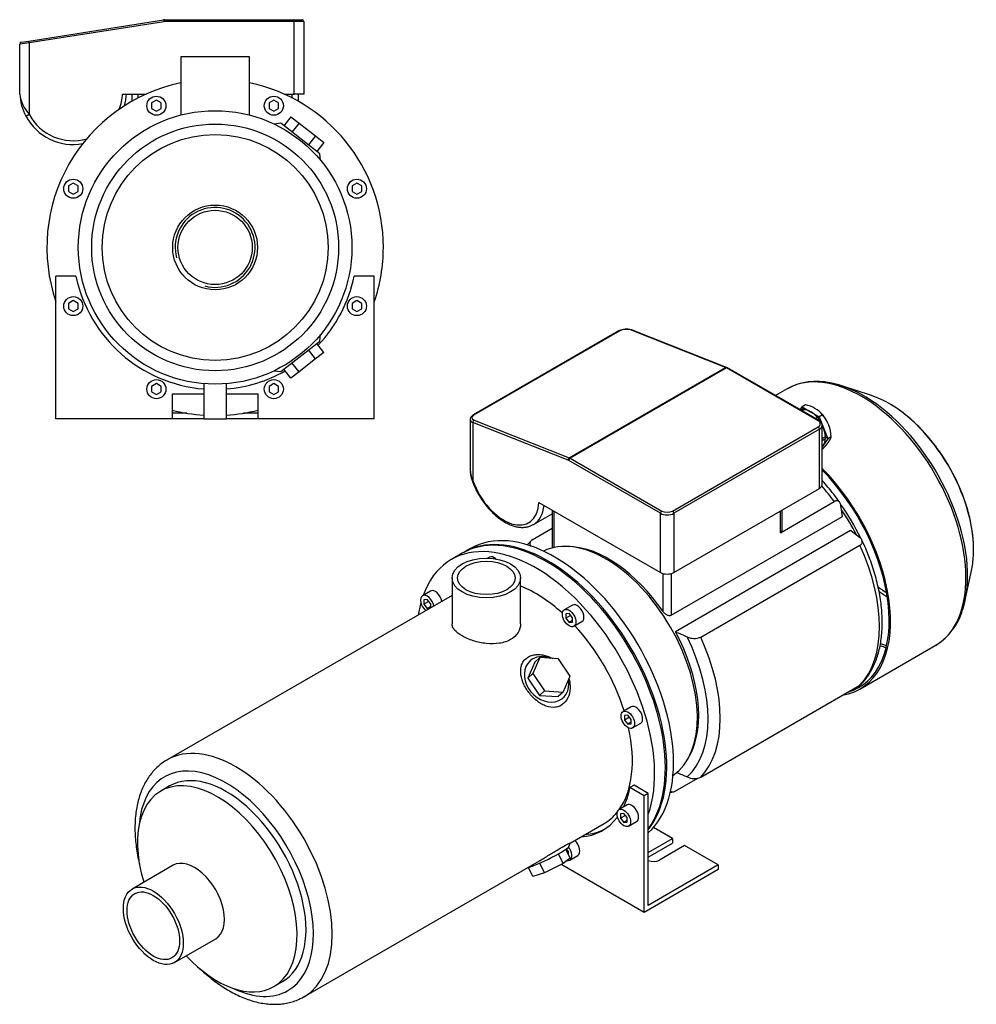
# Model space of a CAD drawing. Header units: millimetres. Extents: x 86 to 1185, y 29 to 821.
# Tile 2 of 2: x 683 to 1185, y 29 to 546. Entities that reach past the tile are written whole.
import ezdxf

# ---------------------------------------------------------------- set-up
doc = ezdxf.new("R2010")
doc.units = ezdxf.units.MM
for name, color, linetype in [('1', 7, 'Continuous'), ('BASETTA_MEC_80_M', 7, 'Continuous'), ('CARCASSA_MEC_80-', 7, 'Continuous'), ('COPRIVENTOLA_MEC', 7, 'Continuous'), ('CORPO_MH_3-5_[9]', 7, 'Continuous'), ('FLANGIA_MOTORE_T', 7, 'Continuous'), ('STAFFA_3-5-9_INT', 7, 'Continuous')]:
    doc.layers.add(name, color=color, linetype=linetype)

# ---------------------------------------------------------------- blocks, each defined once
blk = doc.blocks.new('SE')
at = {"layer": '1', "color": 7, "linetype": 'Continuous'}
for p, q in [((1092.73, 341.08), (1093.79, 342.59)), ((1094.14, 341.47), (1093.1, 340.87)), ((1094.7, 341.05), (1093.74, 340.5)), ((1095.56, 343.61), (1093.79, 342.59)), ((1093.79, 342.59), (1098.28, 339.99)), ((1098.28, 339.99), (1102.77, 337.4)), ((1101.92, 336.98), (1100.88, 336.38)), ((1102.47, 336.16), (1101.87, 335.81)), ((1104.54, 338.42), (1102.77, 337.4)), ((1102.77, 337.4), (1105.02, 331.61)), ((1104.15, 338.91), (1103.82, 339.27)), ((1105.02, 331.61), (1107.26, 325.83)), ((1108.1, 332.01), (1108.06, 332.14)), ((1106.05, 326.93), (1104.34, 325.95)), ((1104.34, 324.95), (1106.31, 326.09)), ((1107.26, 325.83), (1105.02, 322.63)), ((1109.03, 326.85), (1107.26, 325.83)), ((1105.02, 322.63), (1104.34, 321.67)), ((1104.54, 320.46), (1104.34, 320.34))]:
    blk.add_line(p, q, dxfattribs=at)
for centre, radius, start, end in [((1092.91, 328.64), 15.2, 40.0478, 79.9522), ((1089.86, 326.07), 19.18, 2.3229, 40.0891)]:
    blk.add_arc(centre, radius, start, end, dxfattribs=at)
for centre, major_axis, start_param, end_param in [((1094.39, 341.04), (0.25, -0.433), 1.286268, 3.141593), ((1098.28, 331.01), (-5.5, 9.53), 5.497787, 5.975927), ((1098.28, 331.01), (-5.5, 9.53), 5.019647, 5.497787), ((1102.17, 336.54), (0.25, -0.433), 0.23907, 3.141593), ((1098.28, 331.01), (5.5, -9.53), 1.636717, 1.787137), ((1101.11, 332.64), (5.36, -9.29), 1.19776, 1.943833), ((1098.28, 331.01), (5.5, -9.53), 1.308997, 1.446516), ((1098.28, 331.01), (5.5, -9.53), 0.830857, 1.308997), ((1098.28, 331.01), (5.5, -9.53), 0.261799, 0.718853), ((1106.06, 326.52), (-0.25, 0.433), 3.141593, 5.520516), ((1098.28, 331.01), (-5.5, 9.53), 3.249564, 3.403392)]:
    blk.add_ellipse(centre, major_axis=major_axis, ratio=0.57735, start_param=start_param, end_param=end_param, dxfattribs=at)
blk.add_open_spline([(1104.54, 320.46), (1105.56, 321.54), (1106.3, 322.41), (1107.14, 323.38), (1107.7, 324.18), (1108.26, 324.98), (1108.59, 325.66), (1108.89, 326.28), (1109.03, 326.85)], degree=2, knots=[0, 0, 0, 0.25, 0.25, 0.5, 0.5, 0.75, 0.75, 1, 1, 1], dxfattribs=at)
at = {"layer": 'BASETTA_MEC_80_M', "color": 7, "linetype": 'Continuous'}
for p, q in [((997.72, 382.42), (921.36, 338.32)), ((998.11, 382.42), (921.75, 338.33)), ((1053.64, 363.26), (1003.77, 382.94)), ((1054.12, 363.32), (1004.25, 383)), ((971.62, 315.91), (1053.64, 363.26)), ((1054.2, 362.99), (972.17, 315.64)), ((1054.7, 363.04), (1054.12, 363.32)), ((1102.17, 335.3), (1054.2, 362.99)), ((1102.67, 335.35), (1054.7, 363.04)), ((919.69, 335.98), (919.69, 310.25)), ((921.15, 334.3), (921.15, 303.76)), ((971.02, 314.63), (921.15, 334.3)), ((921.75, 335.58), (971.62, 315.91)), ((1025.8, 287.94), (1102.17, 332.03)), ((1102.88, 330.81), (1026.51, 286.72)), ((1102.88, 299.78), (1102.88, 330.81)), ((1104.34, 301.82), (1104.34, 332.85)), ((972.17, 315.64), (1020.14, 287.94)), ((1019.44, 286.72), (971.47, 314.41)), ((1026.51, 255.69), (1102.88, 299.78)), ((955.77, 292.45), (1019.44, 255.69)), ((952.83, 280.84), (962.7, 286.54)), ((1019.44, 255.69), (1019.44, 286.72)), ((1026.51, 286.72), (1026.51, 255.69))]:
    blk.add_line(p, q, dxfattribs=at)
for centre, radius, start, end in [((1001.67, 375.07), 8.34, 71.9736, 118.2135), ((936.05, 310.62), 16.41, 181.321, 204.7248), ((937.86, 309.83), 18.17, 178.9724, 199.0624)]:
    blk.add_arc(centre, radius, start, end, dxfattribs=at)
for centre, major_axis, ratio, start_param, end_param in [((998.22, 381.55), (0.5, -0.866), 0.57735, 2.513274, 3.141593), ((1000.94, 381.3), (3.99, 0.48), 0.480663, 0.728114, 2.29891), ((1003.88, 382.07), (-0.367, -0.93), 0.66056, 3.141593, 3.835102), ((1053.76, 362.39), (-0.367, -0.93), 0.66056, 3.140902, 3.835102), ((1054.2, 358.91), (-2.5, 4.33), 0.57735, -0.785398, -0.628319), ((1054.2, 362.18), (-0.5, -0.866), 0.57735, 3.141593, 3.926991), ((924.69, 336.34), (4.99, 0.49), 0.500612, -3.226141, -3.19054), ((924.69, 336.34), (4.99, 0.49), 0.500612, 3.092645, 3.878043), ((924.57, 337.21), (3.99, 0.48), 0.480663, 2.29891, 3.869706), ((921.86, 337.46), (0.5, -0.866), 0.57735, 2.513274, 3.14141), ((921.86, 334.71), (-0.367, -0.93), 0.66056, 3.835102, 5.405899), ((1102.17, 334.48), (-0.5, -0.866), 0.57735, 3.141392, 3.926991), ((1099.34, 333.67), (-4, 0), 0.57735, 2.356194, 3.926991), ((1102.17, 331.22), (-0.5, 0.866), 0.57735, 3.926991, 5.497787), ((1099.34, 332.85), (-5, 0), 0.57735, 2.356194, 3.138997), ((971.73, 315.04), (0.367, 0.93), 0.66056, 0.69351, 2.264306), ((972.17, 314.82), (0.5, 0.866), 0.57735, 0.785398, 2.356194), ((972.17, 311.56), (-2.5, 4.33), 0.57735, -0.785398, -0.628319), ((971.47, 311.15), (-2, 3.46), 0.57735, -0.785398, -0.628319), ((922.56, 304.58), (1.88, 0.68), 0.241502, 3.141197, 3.77881), ((937.41, 304.27), (-13, 22.52), 0.57735, 1.270526, 3.869266), ((1099.34, 301.82), (-5, 0), 0.57735, 2.356194, 3.141593), ((938.83, 305.09), (-14, 24.25), 0.57735, 3.140723, 3.801663), ((1020.14, 287.13), (0.5, 0.866), 0.57735, 0.785398, 2.356194), ((1022.97, 288.76), (5, 0), 0.57735, 3.926991, 5.497787), ((1022.97, 289.57), (-4, 0), 0.57735, 0.785398, 2.356194), ((1025.8, 287.13), (-0.5, 0.866), 0.57735, 3.926991, 5.497787), ((1022.97, 257.73), (5, 0), 0.57735, 3.926991, 5.497787)]:
    blk.add_ellipse(centre, major_axis=major_axis, ratio=ratio, start_param=start_param, end_param=end_param, dxfattribs=at)
for points, knots in [([(921.36, 338.32), (921.18, 338.22), (920.73, 337.93), (920.15, 337.37), (919.76, 336.69), (919.73, 336.29), (919.72, 336.11)], [0, 0, 0, 0, 0.182333, 0.541006, 0.825774, 1, 1, 1, 1]), ([(1104.33, 332.84), (1104.33, 332.86), (1104.38, 333.15), (1104.2, 333.76), (1103.77, 334.49), (1103.2, 335.02), (1102.82, 335.26), (1102.67, 335.35)], [0, 0, 0, 0, 0.020033, 0.300307, 0.574969, 0.86158, 1, 1, 1, 1]), ([(920.68, 303.9), (920.88, 303.37), (921.36, 302.09), (922.38, 299.77), (923.73, 297.17), (925.25, 294.63), (926.92, 292.21), (928.72, 289.93), (930.63, 287.82), (932.63, 285.89), (934.71, 284.17), (936.84, 282.68), (939.01, 281.44), (941.18, 280.47), (943.35, 279.78), (945.47, 279.39), (947.53, 279.31), (949.48, 279.53), (951.29, 280.04), (952.26, 280.55), (952.81, 280.84)], [0, 0, 0, 0, 0.030441, 0.087918, 0.145376, 0.202824, 0.260288, 0.317789, 0.375358, 0.433021, 0.490805, 0.548728, 0.606792, 0.664963, 0.723111, 0.781012, 0.838364, 0.894859, 0.950341, 1, 1, 1, 1])]:
    blk.add_open_spline(points, degree=3, knots=knots, dxfattribs=at)
at = {"layer": 'CARCASSA_MEC_80-', "color": 7, "linetype": 'Continuous'}
for p, q in [((1082.37, 276.54), (1110.68, 292.89)), ((1114.9, 285.05), (1114.17, 290.75)), ((962.7, 288.45), (962.7, 268.59)), ((963.58, 287.94), (963.58, 268.8)), ((1025.09, 233.2), (1114.9, 285.05)), ((1082.37, 276.54), (1082.37, 287.94)), ((1083.25, 278.26), (1083.25, 288.45)), ((952.25, 272.81), (962.7, 278.85)), ((1119.24, 277.68), (1027.31, 224.61)), ((1123.93, 274.12), (1119.24, 277.68)), ((1040.61, 221.8), (1124.11, 270)), ((1020.85, 235.17), (1020.85, 255.12)), ((1025.09, 255.12), (1025.09, 233.2)), ((1040.61, 148.31), (1124.11, 196.52)), ((1027.19, 140.93), (1039.05, 147.77))]:
    blk.add_line(p, q, dxfattribs=at)
for centre, radius, start, end in [((1478.41, 1241.11), 1112.1, 246.06954, 246.41619), ((1037.15, 229.73), 8.65, 244.8351, 293.5594), ((1478.41, 1167.63), 1112.1, 246.10766, 246.41619), ((1037.15, 156.21), 8.62, 244.7509, 293.6436)]:
    blk.add_arc(centre, radius, start, end, dxfattribs=at)
for centre, major_axis, start_param, end_param in [((1079.92, 258.77), (-38.5, 66.68), 4.897433, 5.036342), ((1087.67, 263.24), (-32.5, 56.29), 4.566885, 4.88838), ((1085.55, 262.02), (-33.5, 58.02), 4.6109, 4.839739), ((992.21, 208.13), (-33.5, 58.02), 4.848677, 5.941491), ((1079.92, 258.77), (38.5, -66.68), 0.161239, 1.409558), ((992.21, 208.13), (33.5, -58.02), 0.341695, 1.521821), ((992.95, 208.55), (36.43, -63.11), 0.11977, 1.451026), ((996.43, 210.56), (38.5, -66.68), 0.161239, 1.409558)]:
    blk.add_ellipse(centre, major_axis=major_axis, ratio=0.57735, start_param=start_param, end_param=end_param, dxfattribs=at)
for points, knots in [([(1113.56, 292.45), (1113.45, 292.61), (1112.48, 293.99), (1110.36, 296.79), (1107.41, 300.43), (1105.36, 302.76), (1104.34, 303.87)], [0, 0, 0, 0, 0.0056003, 0.0585199, 0.1114709, 0.1623171, 0.1623171, 0.1623171, 0.1623171]), ([(1114.17, 290.75), (1114.1, 291.24), (1113.98, 291.67), (1113.71, 292.23), (1113.61, 292.41), (1113.36, 292.71), (1113.23, 292.85), (1112.93, 293.06), (1112.76, 293.15), (1112.4, 293.26), (1112.21, 293.29), (1111.9, 293.29), (1111.8, 293.28), (1111.58, 293.25), (1111.47, 293.22), (1111.14, 293.12), (1110.91, 293.02), (1110.68, 292.89)], [0, 0, 0, 0, 0.25, 0.25, 0.375, 0.375, 0.5, 0.5, 0.625, 0.625, 0.75, 0.75, 0.8125, 0.8125, 0.875, 0.875, 1, 1, 1, 1]), ([(1083.25, 278.25), (1083.25, 278.1), (1083.24, 277.96), (1083.18, 277.64), (1083.13, 277.47), (1082.98, 277.15), (1082.89, 277), (1082.66, 276.74), (1082.52, 276.63), (1082.37, 276.54)], [0.5278319, 0.5278319, 0.5278319, 0.5278319, 0.625, 0.625, 0.75, 0.75, 0.875, 0.875, 1, 1, 1, 1]), ([(1124.11, 270), (1124.34, 270.14), (1124.54, 270.28), (1124.87, 270.6), (1125.01, 270.78), (1125.22, 271.13), (1125.28, 271.31), (1125.36, 271.69), (1125.37, 271.87), (1125.32, 272.25), (1125.27, 272.43), (1125.12, 272.8), (1125.02, 272.98), (1124.78, 273.32), (1124.63, 273.49), (1124.31, 273.82), (1124.13, 273.97), (1123.93, 274.12)], [0, 0, 0, 0, 0.125, 0.125, 0.25, 0.25, 0.375, 0.375, 0.5, 0.5, 0.625, 0.625, 0.75, 0.75, 0.875, 0.875, 1, 1, 1, 1]), ([(951.6, 272.29), (950.99, 271.66), (950.37, 271.01), (949.75, 270.27), (949.63, 270.13)], [0, 0, 0, 0, 0.0376467, 0.04613695, 0.04613695, 0.04613695, 0.04613695]), ([(952.25, 272.81), (952.01, 272.68), (951.82, 272.53), (951.48, 272.21), (951.34, 272.04), (951.14, 271.69), (951.07, 271.5), (950.99, 271.13), (950.99, 270.94), (951.03, 270.57), (951.08, 270.38), (951.23, 270.02), (951.33, 269.84), (951.52, 269.57), (951.6, 269.47), (951.68, 269.38)], [0, 0, 0, 0, 0.125, 0.125, 0.25, 0.25, 0.375, 0.375, 0.5, 0.5, 0.625, 0.625, 0.75, 0.75, 0.8200427, 0.8200427, 0.8200427, 0.8200427]), ([(1124.74, 197.03), (1125.35, 197.66), (1126.53, 198.89), (1128.32, 201.27), (1130.02, 203.98), (1131.52, 206.95), (1132.81, 210.12), (1133.88, 213.5), (1134.72, 217.07), (1135.34, 220.81), (1135.72, 224.71), (1135.87, 228.74), (1135.79, 232.9), (1135.48, 237.15), (1134.94, 241.49), (1134.18, 245.89), (1133.19, 250.34), (1132, 254.82), (1130.59, 259.31), (1128.98, 263.81), (1127.19, 268.23), (1125.83, 271.32), (1125.14, 272.72), (1125.13, 272.75)], [0, 0, 0, 0, 0.037717, 0.086315, 0.135323, 0.184787, 0.234701, 0.28502, 0.33567, 0.386568, 0.437632, 0.488791, 0.539991, 0.591186, 0.64235, 0.693473, 0.744548, 0.795576, 0.846559, 0.897503, 0.948413, 0.999297, 1, 1, 1, 1]), ([(1025.09, 233.2), (1024.93, 233.11), (1024.76, 233.05), (1024.38, 232.98), (1024.19, 232.97), (1023.79, 233.02), (1023.58, 233.06), (1023.19, 233.2), (1022.99, 233.28), (1022.61, 233.49), (1022.42, 233.6), (1022.07, 233.86), (1021.9, 234), (1021.57, 234.31), (1021.41, 234.47), (1021.12, 234.81), (1020.98, 234.99), (1020.85, 235.17)], [0, 0, 0, 0, 0.125, 0.125, 0.25, 0.25, 0.375, 0.375, 0.5, 0.5, 0.625, 0.625, 0.75, 0.75, 0.875, 0.875, 1, 1, 1, 1]), ([(1124.78, 197.03), (1124.76, 197.01), (1124.73, 196.99), (1124.54, 196.8), (1124.34, 196.65), (1124.11, 196.52)], [0.8569073, 0.8569073, 0.8569073, 0.8569073, 0.875, 0.875, 1, 1, 1, 1]), ([(1024.75, 140.89), (1024.76, 140.88), (1024.78, 140.87), (1024.94, 140.75), (1025.11, 140.66), (1025.47, 140.55), (1025.66, 140.52), (1025.97, 140.52), (1026.07, 140.53), (1026.29, 140.57), (1026.4, 140.59), (1026.73, 140.69), (1026.96, 140.79), (1027.19, 140.93)], [0.4889139, 0.4889139, 0.4889139, 0.4889139, 0.5, 0.5, 0.625, 0.625, 0.75, 0.75, 0.8125, 0.8125, 0.875, 0.875, 1, 1, 1, 1])]:
    blk.add_open_spline(points, degree=3, knots=knots, dxfattribs=at)
blk.add_open_spline([(1024.61, 140.27), (1025.15, 140.36), (1025.7, 140.47), (1026.31, 140.6)], degree=3, dxfattribs=at)
at = {"layer": 'COPRIVENTOLA_MEC', "color": 7, "linetype": 'Continuous'}
for p, q in [((1085.91, 352), (1079.87, 348.51)), ((1130.22, 348.47), (1114.6, 353.6)), ((1179.39, 241.39), (1182.75, 257.48)), ((1124.07, 194.48), (1163.66, 217.33))]:
    blk.add_line(p, q, dxfattribs=at)
for centre, radius, start, end in [((1101.37, 323.96), 32, 77.4443, 117.859), ((1146.66, 245.2), 32.62, 302.4405, 343.6964)]:
    blk.add_arc(centre, radius, start, end, dxfattribs=at)
for centre, major_axis, start_param, end_param in [((1124.78, 284.67), (38.87, -67.33), 0.012408, 3.129877), ((1124.78, 284.67), (38.87, -67.33), 3.129877, 3.141593), ((1126.07, 285.41), (-38.57, 66.8), 5.473371, 5.825312), ((1126.07, 285.41), (-38.57, 66.8), 3.911201, 5.473371), ((1139.52, 293.18), (31.27, -54.16), -3.945974, -3.715101), ((1139.52, 293.18), (31.27, -54.16), 0.742709, 2.337212), ((1085.2, 261.81), (-38.88, 67.33), 2.929099, 5.142157), ((1085.2, 261.81), (-38.38, 66.47), 3.001796, 5.137313), ((1139.52, 293.18), (31.27, -54.16), 0.573508, 0.742709), ((1139.65, 293.25), (30.08, -52.1), -0.927268, -0.820805), ((1126.07, 285.41), (-38.57, 66.8), 3.616963, 3.911201), ((1139.09, 292.93), (-30.87, 53.47), -4.040585, -3.94069), ((1124.78, 284.67), (-38.38, 66.47), -3.742131, -3.683493), ((1125.64, 285.17), (38.17, -66.11), -0.612955, -0.552378), ((1124.78, 284.67), (38.87, -67.33), 0, 0.012408)]:
    blk.add_ellipse(centre, major_axis=major_axis, ratio=0.57735, start_param=start_param, end_param=end_param, dxfattribs=at)
blk.add_open_spline([(1183.7, 265.72), (1183.74, 266.55), (1183.81, 268.38), (1183.68, 271.76), (1183.34, 275.59), (1182.76, 279.54), (1181.97, 283.54), (1180.96, 287.58), (1179.74, 291.64), (1178.32, 295.7), (1176.71, 299.75), (1174.9, 303.76), (1172.92, 307.71), (1170.77, 311.59), (1168.47, 315.38), (1166.01, 319.05), (1163.42, 322.6), (1160.71, 326), (1157.89, 329.23), (1154.97, 332.29), (1151.96, 335.15), (1148.88, 337.81), (1145.77, 340.23), (1142.93, 342.22), (1141.31, 343.18), (1140.58, 343.62)], degree=3, knots=[0, 0, 0, 0, 0.028258, 0.07332, 0.118371, 0.163397, 0.208391, 0.25335, 0.298278, 0.343176, 0.38805, 0.432905, 0.477748, 0.522584, 0.567419, 0.612259, 0.657109, 0.701976, 0.746866, 0.791785, 0.83674, 0.881735, 0.926774, 0.971859, 1, 1, 1, 1], dxfattribs=at)
at = {"layer": 'CORPO_MH_3-5_[9]', "color": 7, "linetype": 'Continuous'}
for p, q in [((915.56, 265.78), (909.91, 262.51)), ((929.75, 263.72), (928.81, 263.18)), ((910.15, 252.79), (910.15, 228.8)), ((946.15, 228.8), (946.15, 252.79)), ((910.15, 243.6), (760.75, 157.34)), ((898.94, 245.93), (894.7, 243.48)), ((897.2, 241.51), (895.43, 241.35)), ((895.43, 241.35), (895.43, 238.99)), ((898.02, 240.49), (895.43, 238.99)), ((895.43, 238.99), (897.2, 236.79)), ((898.97, 239.31), (897.2, 241.51)), ((898.97, 237.81), (897.2, 236.79)), ((898.97, 237.14), (898.97, 239.31)), ((973.31, 238.56), (969.07, 236.11)), ((897.2, 236.79), (898.57, 236.92)), ((971.57, 234.14), (969.8, 233.98)), ((969.8, 233.98), (969.8, 231.62)), ((972.39, 233.12), (969.8, 231.62)), ((973.34, 231.94), (971.57, 234.14)), ((969.8, 231.62), (971.57, 229.43)), ((973.34, 230.45), (971.57, 229.43)), ((971.57, 229.43), (973.34, 229.58)), ((973.34, 229.58), (973.34, 231.94)), ((974.07, 227.45), (978.31, 229.9)), ((953.67, 208.65), (950.01, 200.25)), ((956.28, 211), (952.62, 202.6)), ((956.28, 211), (953.67, 208.65)), ((966.06, 210.36), (956.28, 211)), ((972.17, 201.32), (966.06, 210.36)), ((952.62, 202.6), (950.01, 200.25)), ((952.62, 202.6), (958.73, 193.56)), ((950.01, 200.25), (956.12, 191.21)), ((968.51, 192.92), (972.17, 201.32)), ((958.73, 193.56), (956.12, 191.21)), ((956.12, 191.21), (965.9, 190.56)), ((958.73, 193.56), (968.51, 192.92)), ((968.51, 192.92), (965.9, 190.56)), ((1004.12, 185.2), (999.88, 182.75)), ((1002.38, 180.78), (1000.61, 180.62)), ((1000.61, 180.62), (1000.61, 178.27)), ((1003.2, 179.76), (1000.61, 178.27)), ((1000.61, 178.27), (1002.38, 176.07)), ((1004.14, 178.58), (1002.38, 180.78)), ((1004.14, 177.09), (1002.38, 176.07)), ((1002.38, 176.07), (1004.14, 176.23)), ((1004.14, 176.23), (1004.14, 178.58)), ((1004.88, 174.09), (1009.12, 176.54)), ((762.05, 143.66), (757.42, 140.98)), ((972.08, 113.65), (989.91, 123.95)), ((972.17, 105.82), (969.91, 110.46)), ((971.47, 111.86), (972.1, 113.65)), ((832.5, 33.07), (956.12, 104.44)), ((968.51, 102.93), (966, 108.08)), ((972.17, 105.82), (968.51, 102.93)), ((763.94, 102.03), (742.37, 89.57)), ((952.62, 96.07), (950.27, 100.9)), ((958.73, 98.06), (956.22, 103.23)), ((968.51, 102.93), (958.73, 98.06)), ((958.73, 98.06), (952.62, 96.07)), ((764.62, 51.04), (786.19, 63.49)), ((816.67, 38.36), (821.3, 41.04))]:
    blk.add_line(p, q, dxfattribs=at)
for centre, major_axis, ratio, start_param, end_param in [((954.03, 186.08), (44.13, -76.43), 0.57735, 0.45581, 3.593987), ((959.69, 189.35), (44.13, -76.43), 0.57735, 0.241164, 3.141593), ((932.25, 259.38), (2.5, -4.33), 0.57735, 2.083393, 3.141593), ((954.03, 186.08), (35.88, -62.14), 0.57735, 2.076031, 2.512145), ((897.2, 239.15), (-2.5, 4.33), 0.57735, 0, 2.122878), ((897.2, 239.15), (-2.5, 4.33), 0.57735, 4.160308, 6.283185), ((901.44, 241.6), (2.5, -4.33), 0.57735, 1.018715, 3.141593), ((954.03, 186.08), (44.13, -76.43), 0.57735, 3.660226, 3.763049), ((975.81, 234.23), (2.5, -4.33), 0.57735, 0, 3.141593), ((954.03, 186.08), (35.88, -62.14), 0.57735, 1.202887, 1.938706), ((959.78, 199.61), (-8.7, 9.66), 0.810411, 5.253429, 6.283185), ((959.78, 199.61), (-8.7, 9.66), 0.810411, 0, 4.056698), ((1006.62, 180.87), (2.5, -4.33), 0.57735, 0, 3.141593), ((954.03, 186.08), (35.88, -62.14), 0.57735, 0.25816, 1.065562), ((796.63, 95.21), (-35.88, 62.14), 0.57735, 3.142447, 6.281569), ((791.68, 92.35), (32.38, -56.08), 0.57735, 0, 3.835482), ((791.68, 92.35), (29.63, -51.31), 0.57735, 0, 3.141593), ((787.04, 89.67), (29.62, -51.31), 0.57735, 0, 4.327423), ((954.03, 186.08), (35.88, -62.14), 0.57735, 0, 0.21901), ((959.78, 106.31), (11.69, 5.69), 0.099506, 3.627919, 6.183016), ((775.07, 82.76), (11.13, -19.27), 0.57735, 0, 3.141593), ((787.04, 89.67), (29.62, -51.31), 0.57735, 5.097355, 6.283185), ((791.68, 92.35), (32.38, -56.08), 0.57735, 5.589296, 6.283185)]:
    blk.add_ellipse(centre, major_axis=major_axis, ratio=ratio, start_param=start_param, end_param=end_param, dxfattribs=at)
for centre, major_axis in [((928.15, 252.79), (-18, 0)), ((928.15, 252.79), (-15.15, 0)), ((971.57, 231.78), (-2.5, 4.33)), ((1002.38, 178.42), (-2.5, 4.33)), ((753.49, 70.3), (11.12, -19.27)), ((753.49, 70.3), (9.74, -16.87))]:
    blk.add_ellipse(centre, major_axis=major_axis, ratio=0.57735, dxfattribs=at)
for points, knots in [([(946.15, 228.79), (946.15, 228.79), (946.15, 228.79), (946.15, 227.2), (945.68, 225.59), (943.89, 222.74), (942.55, 221.47), (940.05, 220.03), (939.12, 219.61), (937.16, 218.95), (936.12, 218.7), (932.85, 218.18), (930.51, 218.16), (926.97, 218.53), (925.81, 218.71), (923.51, 219.2), (922.37, 219.5), (920.19, 220.19), (919.16, 220.58), (917.19, 221.43), (916.26, 221.89), (913.76, 223.34), (912.42, 224.4), (911.07, 226.02), (910.72, 226.58), (910.27, 227.68), (910.15, 228.23), (910.15, 228.79), (910.15, 228.79), (910.15, 228.8)], [0.1249858, 0.1249858, 0.1249858, 0.1249858, 0.125, 0.125, 0.1875, 0.1875, 0.25, 0.25, 0.28125, 0.28125, 0.3125, 0.3125, 0.375, 0.375, 0.40625, 0.40625, 0.4375, 0.4375, 0.46875, 0.46875, 0.5, 0.5, 0.5625, 0.5625, 0.59375, 0.59375, 0.625, 0.625, 0.6251231, 0.6251231, 0.6251231, 0.6251231]), ([(968.65, 186.89), (968.05, 186.36), (967.39, 185.93), (965.99, 185.28), (965.23, 185.06), (962.89, 184.73), (961.24, 184.95), (958.82, 185.8), (958.01, 186.17), (956.45, 187.04), (955.69, 187.54), (953.46, 189.25), (952.11, 190.59), (949.71, 193.61), (948.7, 195.21), (947.12, 198.58), (946.58, 200.26), (946.2, 202.77), (946.15, 203.58), (946.21, 205.15), (946.32, 205.93), (946.72, 207.39), (947.01, 208.07), (947.77, 209.33), (948.25, 209.92), (949.93, 211.43), (951.42, 212.13), (953.91, 212.61), (954.8, 212.68), (956.58, 212.63), (957.48, 212.52), (959.97, 211.98), (961.52, 211.39), (962.97, 210.59)], [0, 0, 0, 0, 0.03125, 0.03125, 0.0625, 0.0625, 0.125, 0.125, 0.15625, 0.15625, 0.1875, 0.1875, 0.25, 0.25, 0.3125, 0.3125, 0.375, 0.375, 0.40625, 0.40625, 0.4375, 0.4375, 0.46875, 0.46875, 0.5, 0.5, 0.5625, 0.5625, 0.59375, 0.59375, 0.625, 0.625, 0.6792325, 0.6792325, 0.6792325, 0.6792325]), ([(971.55, 199.77), (971.86, 198.61), (972.05, 197.42), (972.17, 194.44), (971.92, 192.62), (970.77, 189.41), (969.85, 187.96), (968.65, 186.89)], [0.8346005, 0.8346005, 0.8346005, 0.8346005, 0.875, 0.875, 0.9375, 0.9375, 1, 1, 1, 1]), ([(760.84, 157.35), (760.35, 157.08), (759.12, 156.39), (757.05, 154.86), (754.82, 152.87), (752.76, 150.62), (750.9, 148.13), (749.23, 145.42), (747.78, 142.48), (746.54, 139.33), (745.53, 135.98), (744.74, 132.44), (744.19, 128.73), (743.88, 124.87), (743.81, 120.88), (743.97, 116.79), (744.37, 112.6), (745, 108.35), (745.67, 104.95), (746.13, 102.97), (746.26, 102.44)], [0, 0, 0, 0, 0.0102043, 0.0299899, 0.0497848, 0.0696757, 0.0897379, 0.110028, 0.1305779, 0.1513928, 0.1724524, 0.1937176, 0.2151388, 0.2366653, 0.2582523, 0.2798644, 0.30147, 0.3230551, 0.3446127, 0.3525936, 0.3525936, 0.3525936, 0.3525936]), ([(956.11, 104.44), (956.18, 104.48), (956.25, 104.52), (957.09, 105), (957.87, 105.47), (959.46, 106.45), (960.28, 106.96), (961.9, 107.97), (962.7, 108.48), (964.28, 109.46), (965.08, 109.94), (967.29, 111.28), (968.62, 112.03), (970.16, 112.82), (970.6, 113.04), (971.31, 113.37), (971.58, 113.49), (972.01, 113.66), (972.11, 113.69), (972.11, 113.68)], [0.3721818, 0.3721818, 0.3721818, 0.3721818, 0.375, 0.375, 0.40625, 0.40625, 0.4375, 0.4375, 0.46875, 0.46875, 0.5, 0.5, 0.5625, 0.5625, 0.59375, 0.59375, 0.625, 0.625, 0.6619883, 0.6619883, 0.6619883, 0.6619883]), ([(777.94, 47.75), (778.8, 46.94), (780.76, 45.15), (783.88, 42.56), (787.28, 40), (790.73, 37.68), (794.23, 35.61), (797.76, 33.8), (801.29, 32.27), (804.83, 31.02), (808.34, 30.07), (811.81, 29.43), (815.21, 29.1), (818.54, 29.08), (821.75, 29.36), (824.85, 29.95), (827.78, 30.83), (830.4, 31.91), (831.82, 32.71), (832.52, 33.12)], [0.6492237, 0.6492237, 0.6492237, 0.6492237, 0.6664384, 0.6880181, 0.7096396, 0.7313028, 0.7530037, 0.7747324, 0.7964666, 0.8181713, 0.8398028, 0.8613075, 0.8826265, 0.9037058, 0.9245071, 0.9450181, 0.9652571, 0.9852712, 1, 1, 1, 1])]:
    blk.add_open_spline(points, degree=3, knots=knots, dxfattribs=at)
at = {"layer": 'FLANGIA_MOTORE_T', "color": 7, "linetype": 'Continuous'}
blk.add_line((919.8, 268.23), (916.27, 266.18), dxfattribs=at)
for centre, major_axis, start_param, end_param in [((960.39, 189.76), (44.12, -76.43), 0.219659, 3.149605), ((963.93, 191.8), (44.12, -76.43), 0.121401, 3.141593), ((990.8, 207.31), (34, -58.89), 0.037781, 3.103812)]:
    blk.add_ellipse(centre, major_axis=major_axis, ratio=0.57735, start_param=start_param, end_param=end_param, dxfattribs=at)
at = {"layer": 'STAFFA_3-5-9_INT', "color": 7, "linetype": 'Continuous'}
for p, q in [((1005.63, 144.04), (1003.51, 142.82)), ((1010.95, 138.52), (1003.51, 142.82)), ((1013.07, 139.75), (1005.63, 144.04)), ((1013.07, 139.75), (1010.95, 138.52)), ((1013.07, 80.96), (1013.07, 139.75)), ((1010.95, 77.29), (1010.95, 138.52)), ((1002, 133.67), (997.76, 131.22)), ((1000.26, 129.25), (998.49, 129.09)), ((1002.02, 127.05), (1000.26, 129.25)), ((998.49, 129.09), (998.49, 126.74)), ((1001.08, 128.23), (998.49, 126.74)), ((998.49, 126.74), (1000.26, 124.54)), ((1002.02, 125.56), (1000.26, 124.54)), ((1000.26, 124.54), (1002.02, 124.69)), ((1002.02, 124.69), (1002.02, 127.05)), ((1002.76, 122.56), (1007, 125.01)), ((1025.8, 116.07), (1015.83, 121.83)), ((1013.07, 108.72), (1025.8, 116.07)), ((1025.8, 116.07), (1025.8, 113.62)), ((970.27, 110.44), (969.99, 110.29)), ((971.22, 109.27), (970.13, 110.62)), ((971.22, 107.77), (971.22, 109.27)), ((1013.07, 106.27), (1025.8, 113.62)), ((1032.17, 112.39), (1019.01, 104.8)), ((1049.84, 102.19), (1032.17, 112.39)), ((971.22, 107.77), (971.22, 107.77)), ((971.95, 104.78), (976.19, 107.23)), ((967.82, 102.19), (967.82, 102.59)), ((1010.95, 77.29), (967.82, 102.19)), ((1049.84, 99.74), (1010.95, 77.29)), ((1049.84, 102.19), (1013.07, 80.96)), ((1049.84, 102.19), (1049.84, 99.74))]:
    blk.add_line(p, q, dxfattribs=at)
for centre, major_axis, start_param, end_param in [((951.91, 184.86), (-37.25, 64.52), 3.514775, 3.724263), ((1004.5, 129.34), (-2.5, 4.33), 3.141593, 6.283185), ((951.91, 184.86), (-37.25, 64.52), 2.869041, 3.382098), ((954.03, 186.08), (-37.25, 64.52), 2.869041, 3.113115), ((973.69, 111.56), (-2.5, 4.33), 3.141593, 5.26447), ((969.45, 109.11), (2.5, -4.33), 0, 1.815566), ((969.45, 109.11), (2.5, -4.33), 5.830585, 6.283185), ((1015.83, 106.64), (4.5, 0), 4.052757, 5.497787)]:
    blk.add_ellipse(centre, major_axis=major_axis, ratio=0.57735, start_param=start_param, end_param=end_param, dxfattribs=at)
blk.add_ellipse((1000.26, 126.89), major_axis=(2.5, -4.33), ratio=0.57735, dxfattribs=at)
blk = doc.blocks.new('SE4')
at = {"layer": 'BASETTA_MEC_80_M', "color": 7, "linetype": 'Continuous'}
for p, q in [((688.24, 534.52), (758.77, 545.69)), ((758.93, 544.7), (688.4, 533.53)), ((758.77, 545.69), (758.93, 544.7)), ((759.56, 545.75), (827.4, 545.75)), ((759.56, 545.75), (759.56, 544.75)), ((827.4, 544.75), (759.56, 544.75)), ((827.4, 545.75), (831.4, 545.75)), ((827.4, 545.75), (827.4, 544.75)), ((827.4, 506.75), (827.4, 544.75)), ((832.4, 544.75), (827.4, 544.75)), ((832.4, 544.75), (832.4, 506.75)), ((688.4, 533.53), (683.4, 532.9)), ((683.4, 506.75), (683.4, 532.9)), ((684.24, 533.89), (688.24, 534.52)), ((688.4, 533.53), (688.24, 534.52)), ((688.4, 533.53), (688.4, 496.13)), ((683.47, 506.75), (683.4, 506.75)), ((683.44, 506.75), (683.47, 506.75)), ((737.35, 506.75), (749.73, 506.75)), ((822.06, 506.75), (827.4, 506.75)), ((832.4, 506.75), (827.4, 506.75)), ((686.63, 495.19), (688.4, 496.13))]:
    blk.add_line(p, q, dxfattribs=at)
for centre, radius, start, end in [((759.56, 540.75), 5, 90, 99), ((759.56, 540.75), 4, 90, 99), ((831.4, 544.75), 1, 0, 90), ((684.4, 532.9), 1, 99, 180), ((711.4, 508.25), 28, 183.0709, 207.7958), ((702.38, 509.07), 19.05, 186.9804, 222.7855), ((711.4, 508.25), 26, 338.6125, 356.6926), ((711.4, 508.25), 28, 344.1038, 356.9291), ((711.4, 508.25), 26, 207.7958, 285.9001), ((711.4, 508.25), 28, 207.7958, 280.4088)]:
    blk.add_arc(centre, radius, start, end, dxfattribs=at)
at = {"layer": 'CARCASSA_MEC_80-', "color": 7, "linetype": 'Continuous'}
for p, q in [((742.4, 503.04), (742.4, 506.75)), ((745.4, 506.75), (745.4, 504.66)), ((826.4, 504.66), (826.4, 506.75)), ((829.4, 506.75), (829.4, 503.04))]:
    blk.add_line(p, q, dxfattribs=at)
at = {"layer": 'CORPO_MH_3-5_[9]', "color": 7, "linetype": 'Continuous'}
for p, q in [((803.9, 526.25), (767.9, 526.25)), ((767.9, 526.25), (767.9, 495.72)), ((803.9, 495.72), (803.9, 526.25)), ((755.09, 503.51), (752.59, 502.07)), ((752.59, 502.07), (752.59, 499.18)), ((757.59, 502.07), (755.09, 503.51)), ((757.59, 499.18), (757.59, 502.07)), ((816.7, 503.51), (814.2, 502.07)), ((814.2, 502.07), (814.2, 499.18)), ((819.2, 502.07), (816.7, 503.51)), ((819.2, 499.18), (819.2, 502.07)), ((752.59, 499.18), (755.09, 497.74)), ((755.09, 497.74), (757.59, 499.18)), ((814.2, 499.18), (816.7, 497.74)), ((816.7, 497.74), (819.2, 499.18)), ((820.29, 491.39), (816.92, 490.97)), ((840.78, 475.38), (820.29, 491.39)), ((825.58, 494.86), (821.89, 490.14)), ((825.58, 494.86), (829.9, 491.49)), ((829.9, 491.49), (826.21, 486.76)), ((829.9, 491.49), (838.55, 484.73)), ((838.55, 484.73), (834.85, 480.01)), ((838.55, 484.73), (842.87, 481.36)), ((842.87, 481.36), (839.18, 476.63)), ((841.19, 471.99), (840.78, 475.38)), ((711.52, 459.94), (709.02, 458.5)), ((714.02, 458.5), (711.52, 459.94)), ((860.27, 459.94), (857.77, 458.5)), ((862.77, 458.5), (860.27, 459.94)), ((709.02, 458.5), (709.02, 455.61)), ((709.02, 455.61), (711.52, 454.17)), ((711.52, 454.17), (714.02, 455.61)), ((714.02, 455.61), (714.02, 458.5)), ((857.77, 458.5), (857.77, 455.61)), ((857.77, 455.61), (860.27, 454.17)), ((860.27, 454.17), (862.77, 455.61)), ((862.77, 455.61), (862.77, 458.5)), ((840.78, 377.12), (841.19, 380.49)), ((820.29, 361.12), (840.78, 377.12)), ((838.55, 367.77), (834.85, 372.5)), ((842.87, 371.15), (839.18, 375.87)), ((838.55, 367.77), (829.9, 361.02)), ((842.87, 371.15), (838.55, 367.77)), ((825.58, 357.64), (821.89, 362.37)), ((829.9, 361.02), (826.21, 365.74)), ((816.9, 361.53), (820.29, 361.12)), ((829.9, 361.02), (825.58, 357.64)), ((779.9, 354.75), (779.9, 336.25)), ((791.9, 336.25), (791.9, 354.75)), ((779.9, 336.25), (791.9, 336.25))]:
    blk.add_line(p, q, dxfattribs=at)
for centre, radius in [((755.09, 500.62), 5), ((816.7, 500.62), 5), ((785.9, 426.25), 71.75), ((785.9, 426.25), 64.75), ((785.9, 426.25), 59.25), ((711.52, 457.06), 5), ((860.27, 457.06), 5), ((785.9, 426.25), 22.25), ((785.9, 426.25), 19.48)]:
    blk.add_circle(centre, radius, dxfattribs=at)
for radius, start, end in [(88.25, 101.769, 198.884), (88.25, 0, 78.231), (20.95, 255, 195), (88.25, 341.116, 0), (88.25, 255.2289, 266.1015), (88.25, 273.8985, 284.7711)]:
    blk.add_arc((785.9, 426.25), radius, start, end, dxfattribs=at)
at = {"layer": 'STAFFA_3-5-9_INT', "color": 7, "linetype": 'Continuous'}
for p, q in [((702.4, 336.25), (702.4, 411.25)), ((712.92, 411.25), (702.4, 411.25)), ((869.4, 411.25), (858.87, 411.25)), ((869.4, 336.25), (869.4, 411.25)), ((711.52, 398.33), (709.02, 396.89)), ((714.02, 396.89), (711.52, 398.33)), ((860.27, 398.33), (857.77, 396.89)), ((862.77, 396.89), (860.27, 398.33)), ((709.02, 396.89), (709.02, 394)), ((709.02, 394), (711.52, 392.56)), ((711.52, 392.56), (714.02, 394)), ((714.02, 394), (714.02, 396.89)), ((857.77, 396.89), (857.77, 394)), ((857.77, 394), (860.27, 392.56)), ((860.27, 392.56), (862.77, 394)), ((862.77, 394), (862.77, 396.89)), ((755.09, 354.77), (752.59, 353.32)), ((752.59, 353.32), (752.59, 350.44)), ((757.59, 353.32), (755.09, 354.77)), ((757.59, 350.44), (757.59, 353.32)), ((816.7, 354.77), (814.2, 353.32)), ((814.2, 353.32), (814.2, 350.44)), ((819.2, 353.32), (816.7, 354.77)), ((819.2, 350.44), (819.2, 353.32)), ((752.59, 350.44), (755.09, 348.99)), ((755.09, 348.99), (757.59, 350.44)), ((779.9, 349.25), (763.4, 349.25)), ((763.4, 349.25), (763.4, 336.25)), ((808.4, 349.25), (791.9, 349.25)), ((808.4, 336.25), (808.4, 349.25)), ((814.2, 350.44), (816.7, 348.99)), ((816.7, 348.99), (819.2, 350.44)), ((763.4, 336.25), (702.4, 336.25)), ((771.1, 339.25), (763.4, 339.25)), ((779.9, 336.25), (763.4, 336.25)), ((808.4, 336.25), (791.9, 336.25)), ((808.4, 339.25), (800.7, 339.25)), ((869.4, 336.25), (808.4, 336.25))]:
    blk.add_line(p, q, dxfattribs=at)
for centre in [(711.52, 395.45), (860.27, 395.45), (755.09, 351.88), (816.7, 351.88)]:
    blk.add_circle(centre, 5, dxfattribs=at)
for start, end in [(191.6155, 265.3806), (316.4672, 348.3845), (274.6194, 299.5328)]:
    blk.add_arc((785.9, 426.25), 74.5, start, end, dxfattribs=at)

msp = doc.modelspace()

# ---------------------------------------------------------------- block references
for name in ['SE4', 'SE']:
    msp.add_blockref(name, (0, 0))

doc.saveas('drawing.dxf')
